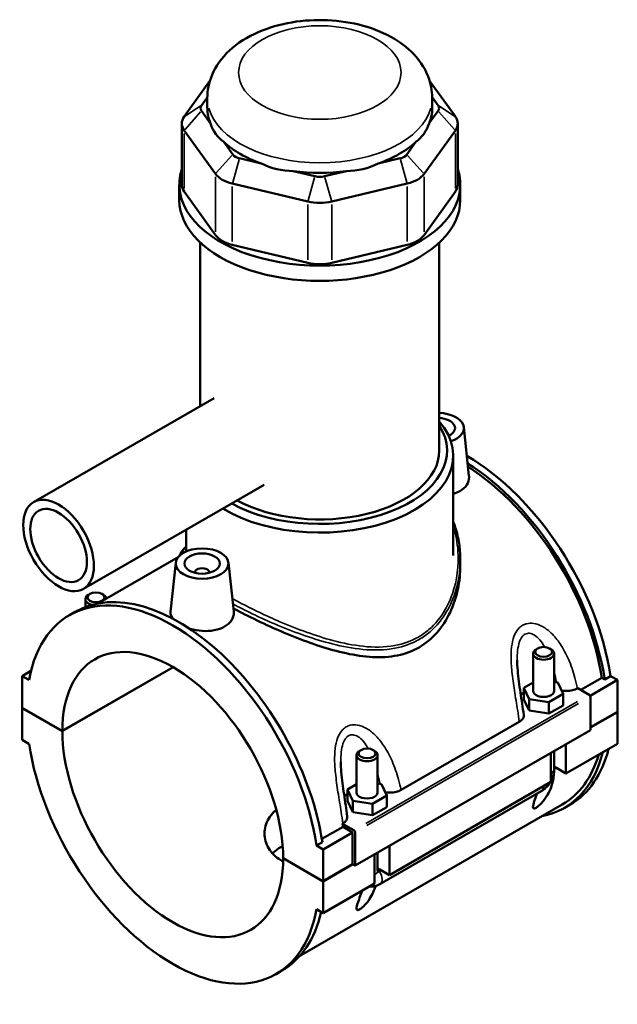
# Model space of a CAD drawing. Header units: inches. Extents: x -1.3 to 48, y -1.8 to 47.4.
# Tile 8 of 8: x 41.3 to 48, y 36.4 to 47.4. Entities that reach past the tile are written whole.
import ezdxf

# ---------------------------------------------------------------- set-up
doc = ezdxf.new("R2010")
doc.units = ezdxf.units.IN
doc.header["$MEASUREMENT"] = 0
doc.layers.add('Visible (ANSI)', color=7, linetype='Continuous', lineweight=50)
doc.layers.add('Visible Narrow (ANSI)', color=7, linetype='Continuous', lineweight=35)

msp = doc.modelspace()

# ---------------------------------------------------------------- linework, layer by layer
at = {"layer": 'Visible (ANSI)'}
for p, q in [((43.463, 46.748), (43.176, 46.348)), ((46.208, 46.348), (45.92, 46.748)), ((43.369, 46.473), (43.435, 46.564)), ((43.434, 46.442), (43.434, 46.556)), ((45.949, 46.564), (46.014, 46.473)), ((45.949, 46.442), (45.949, 46.556)), ((43.47, 46.271), (43.369, 46.411)), ((46.014, 46.411), (45.913, 46.271)), ((43.149, 46.271), (43.149, 45.587)), ((46.234, 46.271), (46.234, 45.587)), ((43.176, 46.194), (43.525, 45.708)), ((45.858, 45.708), (46.208, 46.194)), ((43.719, 45.925), (43.618, 46.066)), ((45.766, 46.066), (45.665, 45.925)), ((44.038, 45.824), (43.794, 45.882)), ((45.589, 45.882), (45.345, 45.824)), ((44.638, 45.681), (44.394, 45.739)), ((44.989, 45.739), (44.745, 45.681)), ((43.12, 45.416), (43.12, 45.587)), ((43.714, 45.599), (44.558, 45.398)), ((44.825, 45.398), (45.669, 45.599)), ((46.263, 45.416), (46.263, 45.587)), ((43.525, 45.024), (43.176, 45.51)), ((46.208, 45.51), (45.858, 45.024)), ((43.356, 43.113), (43.356, 44.94)), ((44.558, 44.714), (43.714, 44.916)), ((45.669, 44.916), (44.825, 44.714)), ((46.027, 42.614), (46.027, 44.94)), ((43.51, 43.201), (41.492, 42.039)), ((46.302, 42.876), (46.36, 42.331)), ((46.185, 41.441), (46.185, 42.557)), ((44.069, 42.231), (42.051, 41.069)), ((43.199, 41.487), (43.199, 41.73)), ((43.109, 41.423), (42.209, 40.905)), ((46.263, 41.396), (46.263, 41.333)), ((43.082, 41.361), (43.023, 40.813)), ((43.671, 41.361), (43.73, 40.816)), ((43.298, 41.247), (43.298, 41.254)), ((43.455, 41.247), (43.455, 41.254)), ((42.071, 40.866), (42.071, 40.954)), ((42.122, 41.012), (42.106, 41.002)), ((42.256, 41.012), (42.273, 41.002)), ((41.892, 40.775), (41.958, 40.813)), ((47.127, 40.402), (47.11, 40.392)), ((47.261, 40.402), (47.278, 40.392)), ((47.076, 39.928), (47.076, 40.344)), ((47.312, 39.928), (47.312, 40.344)), ((41.813, 39.481), (43.051, 40.194)), ((43.054, 40.192), (41.813, 39.478)), ((41.461, 40.15), (41.365, 40.094)), ((41.44, 40.051), (41.365, 40.094)), ((41.365, 40.094), (41.365, 39.739)), ((47.61, 39.939), (47.845, 40.074)), ((47.878, 40.055), (47.845, 40.074)), ((47.943, 40.093), (47.878, 40.055)), ((47.943, 40.093), (48.019, 40.05)), ((47.076, 40.02), (46.974, 39.962)), ((46.974, 39.962), (47.033, 39.836)), ((46.974, 39.833), (46.974, 39.962)), ((47.355, 40.021), (47.312, 40.027)), ((47.413, 39.894), (47.355, 40.021)), ((48.019, 40.05), (47.714, 39.874)), ((48.019, 40.05), (48.019, 39.694)), ((47.253, 39.802), (47.413, 39.894)), ((47.413, 39.765), (47.413, 39.894)), ((47.573, 39.956), (47.576, 39.958)), ((47.576, 39.958), (47.704, 39.885)), ((47.718, 39.86), (47.718, 39.489)), ((46.974, 39.833), (47.033, 39.707)), ((47.033, 39.707), (47.033, 39.836)), ((47.033, 39.836), (47.253, 39.802)), ((47.253, 39.673), (47.253, 39.802)), ((47.253, 39.673), (47.413, 39.765)), ((41.365, 39.739), (41.813, 39.481)), ((41.365, 39.736), (41.367, 39.738)), ((41.365, 39.736), (41.365, 39.381)), ((41.813, 39.478), (41.365, 39.736)), ((47.033, 39.707), (47.253, 39.673)), ((47.718, 39.521), (48.019, 39.694)), ((48.019, 39.691), (47.718, 39.518)), ((48.016, 39.693), (48.019, 39.691)), ((48.019, 39.691), (48.019, 39.336)), ((45.6, 38.82), (46.922, 39.581)), ((47.718, 39.489), (45.087, 37.974)), ((41.365, 39.381), (41.44, 39.337)), ((48.019, 39.336), (47.444, 39.005)), ((47.444, 39.332), (47.444, 39.005)), ((45.103, 39.208), (45.103, 38.792)), ((45.154, 39.266), (45.137, 39.256)), ((45.288, 39.266), (45.305, 39.256)), ((45.339, 39.208), (45.339, 38.792)), ((47.277, 38.909), (47.277, 39.236)), ((47.312, 39.053), (47.312, 39.255)), ((47.312, 39.082), (47.337, 39.067)), ((47.337, 39.067), (47.312, 39.053)), ((47.444, 39.005), (47.337, 39.067)), ((45.103, 38.884), (45.002, 38.826)), ((45.382, 38.885), (45.339, 38.891)), ((45.441, 38.758), (45.382, 38.885)), ((47.277, 38.909), (45.472, 37.869)), ((45.002, 38.826), (45.06, 38.699)), ((45.002, 38.697), (45.002, 38.826)), ((45.28, 38.666), (45.441, 38.758)), ((45.364, 37.767), (47.169, 38.806)), ((45.441, 38.629), (45.441, 38.758)), ((47.403, 38.657), (44.475, 36.971)), ((45.002, 38.697), (45.06, 38.571)), ((45.06, 38.571), (45.06, 38.699)), ((45.06, 38.699), (45.28, 38.666)), ((45.28, 38.537), (45.28, 38.666)), ((47.425, 38.618), (47.491, 38.656)), ((45.06, 38.571), (45.28, 38.537)), ((45.28, 38.537), (45.441, 38.629)), ((44.946, 38.443), (44.949, 38.445)), ((45.073, 38.37), (44.946, 38.443)), ((44.716, 38.272), (44.952, 38.408)), ((45.059, 38.346), (44.731, 38.156)), ((45.059, 38.346), (44.952, 38.408)), ((45.059, 37.99), (45.059, 38.346)), ((45.087, 37.974), (45.087, 38.346)), ((44.721, 38.237), (44.655, 38.199)), ((44.731, 38.156), (44.655, 38.199)), ((44.731, 37.801), (44.731, 38.156)), ((45.305, 37.773), (45.305, 38.099)), ((45.339, 38.119), (45.339, 37.917)), ((45.472, 38.196), (45.472, 37.869)), ((44.282, 38.059), (44.731, 37.801)), ((44.282, 38.056), (44.285, 38.057)), ((44.731, 37.798), (44.282, 38.056)), ((44.731, 37.801), (45.059, 37.99)), ((45.062, 37.989), (44.731, 37.798)), ((45.059, 37.99), (45.087, 37.974)), ((45.339, 37.946), (45.364, 37.931)), ((45.364, 37.931), (45.339, 37.917)), ((45.36, 37.91), (45.38, 37.922)), ((45.472, 37.869), (45.364, 37.931)), ((44.731, 37.442), (44.731, 37.798)), ((45.305, 37.773), (44.731, 37.442)), ((44.655, 37.486), (44.731, 37.442)), ((44.203, 36.762), (44.269, 36.8))]:
    msp.add_line(p, q, dxfattribs=at)
for centre, major_axis, ratio, start_param, end_param in [((43.498, 46.442), (-0.14, 0), 0.575862, 5.890486, 6.675884), ((45.885, 46.442), (0.14, 0), 0.575862, 5.890486, 6.675884), ((43.498, 46.271), (-0.349, 0), 0.575862, 5.890486, 6.675884), ((44.692, 46.442), (-1.257, 0), 0.575862, 0, 0.238812), ((44.692, 46.442), (1.257, 0), 0.575862, 6.044373, 6.283185), ((45.885, 46.271), (0.349, 0), 0.575862, 5.890486, 6.675884), ((44.692, 47.458), (-1.09, -1.38), 0.454202, 5.999949, 6.307723), ((44.692, 47.458), (-1.09, 1.38), 0.454202, 3.117055, 3.424829), ((44.692, 46.442), (1.257, 0), 0.575862, 3.688179, 4.165803), ((44.692, 46.442), (1.257, 0), 0.575862, 5.258975, 5.736599), ((43.848, 45.956), (-0.14, 0), 0.575862, 0.392699, 1.178097), ((45.536, 45.956), (0.14, 0), 0.575862, 5.105088, 5.890486), ((44.692, 47.458), (-0.541, -1.68), 0.675468, 6.181789, 6.489562), ((44.692, 47.458), (0.541, -1.68), 0.675468, 6.076808, 6.384582), ((44.692, 45.587), (-1.571, 0), 0.575862, 6.091532, 9.616431), ((43.848, 45.785), (0.349, 0), 0.575862, 3.534292, 4.31969), ((44.692, 46.442), (1.257, 0), 0.575862, 4.473577, 4.951201), ((45.536, 45.785), (0.349, 0), 0.575862, 5.105088, 5.890486), ((43.498, 45.587), (-0.349, 0), 0.575862, 0, 0.392699), ((44.692, 45.755), (-0.14, 0), 0.575862, 1.178097, 1.963495), ((45.885, 45.587), (0.349, 0), 0.575862, 5.890486, 6.283185), ((44.692, 45.416), (-1.571, 0), 0.575862, 0, 3.141593), ((44.692, 45.584), (0.349, 0), 0.575862, 4.31969, 5.105088), ((43.848, 45.101), (-0.349, 0), 0.575862, 0.392699, 1.178097), ((45.536, 45.101), (0.349, 0), 0.575862, 5.105088, 5.890486), ((44.692, 44.9), (-0.349, 0), 0.575862, 1.178097, 1.963495), ((44.692, 42.557), (1.493, 0), 0.575862, 3.9005, 6.74614), ((46.007, 42.866), (0.295, 0), 0.575862, 5.248418, 7.784433), ((46.007, 42.866), (0.197, 0), 0.575862, 5.413985, 7.749552), ((44.692, 42.614), (1.423, 0), 0.575862, 3.948475, 6.635286), ((44.692, 42.614), (1.336, 0), 0.575862, 3.94988, 6.283185), ((46.336, 40.662), (-1.155, 2.006), 0.578093, 4.118597, 5.499482), ((46.27, 40.624), (1.155, -2.006), 0.578093, 0.977004, 2.31228), ((46.27, 40.624), (-1.133, 1.967), 0.578093, 4.122438, 5.45029), ((43.376, 41.254), (-0.0787, 0), 0.575862, 2.972903, 6.451874), ((43.048, 38.768), (-1.155, 2.006), 0.578093, 4.118597, 6.880845), ((43.113, 38.806), (-1.155, 2.006), 0.578093, 4.118597, 6.283185), ((42.189, 40.954), (-0.118, 0), 0.575862, 5.50164, 7.483949), ((42.189, 40.954), (0.118, 0), 0.575862, 0.105349, 0.781546), ((43.048, 38.768), (-0.871, 1.513), 0.578093, 3.930052, 7.06939), ((47.194, 40.344), (-0.118, 0), 0.575862, 5.50164, 10.206324), ((47.194, 39.799), (0.295, 0), 0.575862, 2.40919, 2.611618), ((47.194, 39.928), (-0.118, 0), 0.575862, 0, 3.141593), ((47.704, 39.868), (-0.0098, 0.0171), 0.578093, 3.928925, 5.499721), ((43.048, 38.768), (0.871, -1.513), 0.578093, 3.930052, 7.06939), ((43.048, 38.768), (1.155, -2.006), 0.578093, 4.118597, 6.880845), ((45.221, 39.208), (-0.118, 0), 0.575862, 5.50164, 10.206324), ((46.27, 40.624), (1.155, -2.006), 0.578093, 6.084831, 6.820591), ((46.27, 40.624), (1.133, -1.967), 0.578093, 0, 0.502834), ((46.336, 40.662), (1.155, -2.006), 0.578093, 0, 0.537406), ((47.194, 39.053), (0.118, 0), 0.575862, 6.280575, 6.283185), ((45.221, 38.663), (0.295, 0), 0.575862, 2.40919, 2.611618), ((45.221, 38.792), (-0.118, 0), 0.575862, 0, 3.141593), ((43.376, 38.958), (-1.133, 1.967), 0.578093, 4.122438, 4.140144), ((45.073, 38.354), (0.0098, -0.0171), 0.578093, 0.787332, 2.358128), ((45.221, 37.917), (0.118, 0), 0.575862, 6.280575, 6.283185), ((43.113, 38.806), (1.155, -2.006), 0.578093, 0, 0.556744)]:
    msp.add_ellipse(centre, major_axis=major_axis, ratio=ratio, start_param=start_param, end_param=end_param, dxfattribs=at)
for centre, major_axis, ratio in [((41.771, 41.554), (-0.279, 0.485), 0.578093), ((41.771, 41.554), (-0.224, 0.388), 0.578093), ((43.376, 41.351), (0.295, 0), 0.575862), ((43.376, 41.351), (0.197, 0), 0.575862), ((42.189, 40.973), (0.0945, 0), 0.575862), ((47.194, 40.364), (0.0945, 0), 0.575862), ((45.221, 39.228), (0.0945, 0), 0.575862)]:
    msp.add_ellipse(centre, major_axis=major_axis, ratio=ratio, dxfattribs=at)
for points, knots in [([(45.949, 46.556), (45.949, 46.639), (45.932, 46.721), (45.871, 46.879), (45.824, 46.953), (45.699, 47.097), (45.617, 47.163), (45.42, 47.281), (45.301, 47.329), (45.049, 47.399), (44.914, 47.419), (44.645, 47.432), (44.51, 47.424), (44.248, 47.38), (44.121, 47.343), (43.884, 47.24), (43.774, 47.173), (43.598, 47.009), (43.528, 46.915), (43.452, 46.727), (43.434, 46.641), (43.434, 46.556)], [0.785398, 0.785398, 0.785398, 0.785398, 1.005919, 1.005919, 1.247788, 1.247788, 1.549488, 1.549488, 1.909935, 1.909935, 2.277725, 2.277725, 2.640356, 2.640356, 3.005317, 3.005317, 3.373911, 3.373911, 3.698936, 3.698936, 3.926991, 3.926991, 3.926991, 3.926991]), ([(46.36, 42.331), (46.361, 42.326), (46.361, 42.321), (46.361, 42.288), (46.352, 42.258), (46.317, 42.203), (46.29, 42.179), (46.258, 42.161)], [4.6935242, 4.6935242, 4.6935242, 4.6935242, 4.7497622, 4.7497622, 5.0893462, 5.0893462, 5.4289302, 5.4289302, 5.4289302, 5.4289302]), ([(46.185, 41.818), (46.193, 41.797), (46.2, 41.777), (46.216, 41.727), (46.225, 41.698), (46.239, 41.639), (46.245, 41.609), (46.254, 41.549), (46.257, 41.519), (46.262, 41.458), (46.263, 41.427), (46.263, 41.396)], [20.887553, 20.887553, 20.887553, 20.887553, 21.087728, 21.087728, 21.363015, 21.363015, 21.638302, 21.638302, 21.913589, 21.913589, 22.188876, 22.188876, 22.188876, 22.188876]), ([(43.128, 41.442), (43.13, 41.451), (43.134, 41.459), (43.145, 41.481), (43.153, 41.493), (43.173, 41.519), (43.185, 41.531), (43.199, 41.544)], [22.5468783, 22.5468783, 22.5468783, 22.5468783, 22.7532668, 22.7532668, 23.0797564, 23.0797564, 23.4261974, 23.4261974, 23.4261974, 23.4261974]), ([(46.263, 41.333), (46.263, 41.246), (46.254, 41.156), (46.216, 40.976), (46.187, 40.887), (46.109, 40.721), (46.059, 40.645), (45.943, 40.512), (45.876, 40.457), (45.803, 40.414)], [21.999673, 21.999673, 21.999673, 21.999673, 22.791458, 22.791458, 23.583244, 23.583244, 24.375029, 24.375029, 25.166814, 25.166814, 25.166814, 25.166814]), ([(45.803, 40.414), (45.729, 40.372), (45.648, 40.342), (45.472, 40.306), (45.379, 40.301), (45.186, 40.311), (45.087, 40.326), (44.888, 40.369), (44.788, 40.397), (44.596, 40.459), (44.497, 40.496), (44.298, 40.576), (44.198, 40.619), (44.004, 40.708), (43.91, 40.755), (43.789, 40.817), (43.757, 40.834), (43.726, 40.85)], [0, 0, 0, 0, 0.791785, 0.791785, 1.58357, 1.58357, 2.375355, 2.375355, 3.16714, 3.16714, 3.948281, 3.948281, 4.729422, 4.729422, 5.510563, 5.510563, 5.804123, 5.804123, 5.804123, 5.804123]), ([(43.048, 40.735), (43.031, 40.758), (43.023, 40.781), (43.022, 40.806), (43.023, 40.81), (43.023, 40.813)], [4.4241299, 4.4241299, 4.4241299, 4.4241299, 4.7497622, 4.7497622, 4.8036294, 4.8036294, 4.8036294, 4.8036294]), ([(43.73, 40.816), (43.73, 40.811), (43.73, 40.807), (43.731, 40.773), (43.722, 40.743), (43.686, 40.688), (43.659, 40.664), (43.628, 40.646)], [1.9790677, 1.9790677, 1.9790677, 1.9790677, 2.0352971, 2.0352971, 2.3748811, 2.3748811, 2.7144651, 2.7144651, 2.7144651, 2.7144651]), ([(43.628, 40.646), (43.596, 40.628), (43.556, 40.613), (43.469, 40.597), (43.421, 40.595), (43.333, 40.601), (43.285, 40.61), (43.239, 40.623), (43.237, 40.624), (43.234, 40.625)], [2.714465, 2.714465, 2.714465, 2.714465, 3.054049, 3.054049, 3.393633, 3.393633, 3.732665, 3.732665, 3.752604, 3.752604, 3.752604, 3.752604]), ([(46.972, 39.66), (46.967, 39.701), (46.961, 39.743), (46.948, 39.825), (46.942, 39.867), (46.929, 39.95), (46.923, 39.991), (46.912, 40.073), (46.908, 40.114), (46.901, 40.195), (46.899, 40.234), (46.899, 40.271)], [0.504345, 0.504345, 0.504345, 0.504345, 0.839407, 0.839407, 1.174469, 1.174469, 1.509532, 1.509532, 1.844594, 1.844594, 2.179657, 2.179657, 2.179657, 2.179657]), ([(47.396, 39.931), (47.397, 39.931), (47.398, 39.931), (47.417, 39.928), (47.434, 39.927), (47.474, 39.927), (47.497, 39.93), (47.538, 39.94), (47.557, 39.947), (47.573, 39.956)], [-0.4859574, -0.4859574, -0.4859574, -0.4859574, -0.4770763, -0.4770763, -0.3427203, -0.3427203, -0.1698946, -0.1698946, 0, 0, 0, 0]), ([(46.922, 39.581), (46.933, 39.588), (46.943, 39.595), (46.959, 39.612), (46.965, 39.62), (46.972, 39.64), (46.974, 39.65), (46.972, 39.66)], [-0.6114062, -0.6114062, -0.6114062, -0.6114062, -0.4880421, -0.4880421, -0.3645154, -0.3645154, -0.2269909, -0.2269909, -0.2269909, -0.2269909]), ([(44.999, 38.524), (44.994, 38.565), (44.988, 38.607), (44.976, 38.689), (44.969, 38.731), (44.957, 38.814), (44.951, 38.855), (44.94, 38.937), (44.935, 38.978), (44.928, 39.058), (44.926, 39.098), (44.926, 39.135)], [0.504013, 0.504013, 0.504013, 0.504013, 0.839076, 0.839076, 1.174138, 1.174138, 1.509201, 1.509201, 1.844263, 1.844263, 2.179325, 2.179325, 2.179325, 2.179325]), ([(47.312, 39.053), (47.312, 39.031), (47.311, 39.008), (47.304, 38.938), (47.293, 38.892), (47.268, 38.822), (47.255, 38.793), (47.229, 38.749), (47.22, 38.734), (47.198, 38.705), (47.187, 38.69), (47.165, 38.666), (47.154, 38.655), (47.137, 38.64), (47.132, 38.636), (47.121, 38.628), (47.115, 38.624), (47.105, 38.618), (47.101, 38.616), (47.093, 38.614), (47.09, 38.613), (47.082, 38.614), (47.079, 38.617), (47.075, 38.626), (47.075, 38.634), (47.078, 38.652), (47.081, 38.663), (47.091, 38.698), (47.101, 38.726), (47.113, 38.761), (47.117, 38.769), (47.12, 38.778)], [0.645958, 0.645958, 0.645958, 0.645958, 0.89701, 0.89701, 1.413207, 1.413207, 1.730061, 1.730061, 1.888488, 1.888488, 2.046915, 2.046915, 2.156349, 2.156349, 2.211065, 2.211065, 2.265782, 2.265782, 2.320499, 2.320499, 2.375216, 2.375216, 2.48465, 2.48465, 2.643077, 2.643077, 2.801504, 2.801504, 3.118358, 3.118358, 3.21668, 3.21668, 3.21668, 3.21668]), ([(47.277, 38.922), (47.28, 38.927), (47.283, 38.933), (47.293, 38.956), (47.3, 38.974), (47.309, 39.013), (47.312, 39.033), (47.312, 39.053)], [3.9900665, 3.9900665, 3.9900665, 3.9900665, 4.0840704, 4.0840704, 4.3982297, 4.3982297, 4.7114954, 4.7114954, 4.7114954, 4.7114954]), ([(47.169, 38.806), (47.187, 38.817), (47.203, 38.829), (47.232, 38.856), (47.245, 38.871), (47.26, 38.892), (47.263, 38.897), (47.266, 38.903)], [3.1415927, 3.1415927, 3.1415927, 3.1415927, 3.4557519, 3.4557519, 3.7699112, 3.7699112, 3.8682842, 3.8682842, 3.8682842, 3.8682842]), ([(45.423, 38.795), (45.425, 38.795), (45.426, 38.795), (45.444, 38.792), (45.461, 38.791), (45.502, 38.791), (45.524, 38.794), (45.566, 38.804), (45.584, 38.811), (45.6, 38.82)], [-0.4859574, -0.4859574, -0.4859574, -0.4859574, -0.4770763, -0.4770763, -0.3427203, -0.3427203, -0.1698946, -0.1698946, 0, 0, 0, 0]), ([(44.282, 38.022), (44.273, 38.027), (44.264, 38.031), (44.227, 38.052), (44.202, 38.071), (44.156, 38.115), (44.137, 38.139), (44.105, 38.192), (44.093, 38.22), (44.078, 38.276), (44.074, 38.305), (44.074, 38.389), (44.09, 38.449), (44.137, 38.528), (44.156, 38.552), (44.187, 38.582), (44.196, 38.59), (44.205, 38.598)], [2.29251, 2.29251, 2.29251, 2.29251, 2.385066, 2.385066, 2.68311, 2.68311, 2.981155, 2.981155, 3.279199, 3.279199, 3.577244, 3.577244, 4.173688, 4.173688, 4.47191, 4.47191, 4.582654, 4.582654, 4.582654, 4.582654]), ([(44.949, 38.445), (44.961, 38.452), (44.97, 38.459), (44.986, 38.476), (44.992, 38.484), (44.999, 38.503), (45.001, 38.514), (44.999, 38.524)], [-0.6114062, -0.6114062, -0.6114062, -0.6114062, -0.4880421, -0.4880421, -0.3645154, -0.3645154, -0.2269909, -0.2269909, -0.2269909, -0.2269909]), ([(44.277, 38.193), (44.269, 38.189), (44.262, 38.185), (44.228, 38.165), (44.202, 38.146), (44.174, 38.12), (44.168, 38.114), (44.163, 38.109)], [4.6750251, 4.6750251, 4.6750251, 4.6750251, 4.7510658, 4.7510658, 5.0480368, 5.0480368, 5.1196883, 5.1196883, 5.1196883, 5.1196883]), ([(45.339, 37.917), (45.339, 37.914), (45.34, 37.912), (45.342, 37.908), (45.344, 37.907), (45.348, 37.906), (45.35, 37.906), (45.355, 37.907), (45.357, 37.908), (45.36, 37.91)], [0.0000698, 0.0000698, 0.0000698, 0.0000698, 0.0369029, 0.0369029, 0.0726601, 0.0726601, 0.1000626, 0.1000626, 0.1267854, 0.1267854, 0.1267854, 0.1267854]), ([(45.248, 37.741), (45.264, 37.739), (45.279, 37.739), (45.313, 37.744), (45.331, 37.75), (45.353, 37.761), (45.358, 37.764), (45.364, 37.767)], [2.6025278, 2.6025278, 2.6025278, 2.6025278, 2.7863637, 2.7863637, 3.0520987, 3.0520987, 3.1415927, 3.1415927, 3.1415927, 3.1415927]), ([(45.316, 37.746), (45.312, 37.735), (45.309, 37.723), (45.296, 37.69), (45.285, 37.664), (45.257, 37.614), (45.241, 37.588), (45.207, 37.546), (45.189, 37.526), (45.165, 37.505), (45.159, 37.5), (45.148, 37.492), (45.142, 37.488), (45.133, 37.482), (45.128, 37.48), (45.12, 37.478), (45.117, 37.477), (45.109, 37.478), (45.106, 37.481), (45.102, 37.49), (45.103, 37.498), (45.105, 37.516), (45.108, 37.527), (45.118, 37.562), (45.128, 37.59), (45.146, 37.64), (45.156, 37.666), (45.166, 37.693)], [1.280582, 1.280582, 1.280582, 1.280582, 1.411813, 1.411813, 1.684395, 1.684395, 1.956976, 1.956976, 2.1465, 2.1465, 2.198734, 2.198734, 2.250969, 2.250969, 2.305685, 2.305685, 2.360402, 2.360402, 2.469836, 2.469836, 2.628263, 2.628263, 2.78669, 2.78669, 3.103544, 3.103544, 3.383072, 3.383072, 3.383072, 3.383072])]:
    msp.add_open_spline(points, degree=3, knots=knots, dxfattribs=at)
msp.add_open_spline([(46.258, 42.161), (46.237, 42.149), (46.212, 42.138), (46.184, 42.13)], degree=3, dxfattribs=at)
at = {"layer": 'Visible Narrow (ANSI)'}
for p, q in [((43.359, 46.467), (43.185, 46.354)), ((46.024, 46.467), (46.198, 46.354)), ((43.359, 46.4), (43.185, 46.205)), ((46.024, 46.4), (46.198, 46.205)), ((43.176, 45.545), (43.176, 46.16)), ((46.208, 46.16), (46.208, 45.545)), ((43.709, 45.914), (43.535, 45.719)), ((45.674, 45.914), (45.849, 45.719)), ((43.79, 45.868), (43.718, 45.613)), ((45.593, 45.868), (45.665, 45.613)), ((43.525, 45.674), (43.525, 45.059)), ((44.634, 45.666), (44.562, 45.412)), ((44.749, 45.666), (44.821, 45.412)), ((45.858, 45.059), (45.858, 45.674)), ((43.714, 44.95), (43.714, 45.565)), ((45.669, 45.565), (45.669, 44.95)), ((44.558, 45.364), (44.558, 44.748)), ((44.825, 44.748), (44.825, 45.364)), ((47.572, 39.809), (45.205, 38.445)), ((45.219, 38.421), (47.586, 39.785))]:
    msp.add_line(p, q, dxfattribs=at)
msp.add_ellipse((44.692, 46.841), major_axis=(0.908, 0), ratio=0.575862, dxfattribs=at)
for centre, major_axis, ratio, start_param, end_param in [((44.692, 46.556), (-1.257, 0), 0.575862, 0.15708, 2.984513), ((47.194, 39.053), (0.118, 0), 0.575862, 5.536927, 6.241435), ((47.11, 38.909), (0.059, -0.102), 0.578093, 0.039559, 0.751625), ((45.221, 37.917), (0.118, 0), 0.575862, 5.536927, 6.241435), ((45.305, 37.869), (0.059, -0.102), 0.578093, 0.08195, 1.557046)]:
    msp.add_ellipse(centre, major_axis=major_axis, ratio=ratio, start_param=start_param, end_param=end_param, dxfattribs=at)
for points, knots in [([(46.185, 41.76), (46.213, 41.673), (46.23, 41.583), (46.248, 41.33), (46.227, 41.165), (46.153, 40.951), (46.126, 40.892), (46.046, 40.752), (45.985, 40.676), (45.876, 40.581), (45.837, 40.553), (45.794, 40.529), (45.714, 40.483), (45.625, 40.451), (45.418, 40.414), (45.299, 40.413), (45.066, 40.438), (44.953, 40.46), (44.642, 40.543), (44.441, 40.618), (44.088, 40.769), (43.935, 40.842), (43.768, 40.93), (43.741, 40.944), (43.714, 40.958)], [21.113225, 21.113225, 21.113225, 21.113225, 21.958058, 21.958058, 23.435366, 23.435366, 24.023515, 24.023515, 24.918804, 24.918804, 25.373097, 25.373097, 25.373097, 26.239027, 26.239027, 27.263309, 27.263309, 28.190525, 28.190525, 29.791632, 29.791632, 31.087263, 31.087263, 31.346356, 31.346356, 31.346356, 31.346356]), ([(43.721, 40.899), (43.738, 40.89), (43.755, 40.881), (43.913, 40.799), (44.068, 40.726), (44.425, 40.577), (44.629, 40.504), (44.946, 40.424), (45.061, 40.402), (45.297, 40.38), (45.419, 40.383), (45.629, 40.423), (45.721, 40.455), (45.803, 40.503), (45.846, 40.528), (45.887, 40.556), (45.998, 40.652), (46.061, 40.729), (46.143, 40.87), (46.171, 40.93), (46.24, 41.121), (46.263, 41.259), (46.263, 41.396)], [-31.249961, -31.249961, -31.249961, -31.249961, -31.087263, -31.087263, -29.791632, -29.791632, -28.190525, -28.190525, -27.263309, -27.263309, -26.239027, -26.239027, -25.373097, -25.373097, -25.373097, -24.918804, -24.918804, -24.023515, -24.023515, -23.435366, -23.435366, -22.188876, -22.188876, -22.188876, -22.188876]), ([(47.573, 39.956), (47.565, 39.995), (47.555, 40.035), (47.526, 40.144), (47.502, 40.214), (47.446, 40.341), (47.415, 40.4), (47.349, 40.497), (47.316, 40.538), (47.249, 40.603), (47.216, 40.628), (47.15, 40.664), (47.117, 40.677), (47.058, 40.686), (47.031, 40.685), (46.99, 40.675), (46.975, 40.669), (46.96, 40.661), (46.946, 40.653), (46.933, 40.643), (46.902, 40.611), (46.886, 40.587), (46.858, 40.527), (46.848, 40.49), (46.834, 40.408), (46.831, 40.362), (46.83, 40.259), (46.834, 40.201), (46.847, 40.073), (46.858, 40.002), (46.88, 39.856), (46.893, 39.78), (46.911, 39.664), (46.917, 39.622), (46.922, 39.581)], [-6.124078, -6.124078, -6.124078, -6.124078, -5.803522, -5.803522, -5.237133, -5.237133, -4.730668, -4.730668, -4.320117, -4.320117, -3.986616, -3.986616, -3.689289, -3.689289, -3.444287, -3.444287, -3.291161, -3.291161, -3.291161, -3.138034, -3.138034, -2.893032, -2.893032, -2.595705, -2.595705, -2.262204, -2.262204, -1.851653, -1.851653, -1.345189, -1.345189, -0.7788, -0.7788, -0.458243, -0.458243, -0.458243, -0.458243]), ([(46.899, 40.271), (46.899, 40.28), (46.899, 40.29), (46.9, 40.336), (46.902, 40.373), (46.913, 40.437), (46.92, 40.465), (46.938, 40.509), (46.948, 40.527), (46.968, 40.549), (46.976, 40.556), (46.985, 40.561), (46.994, 40.566), (47.004, 40.569), (47.029, 40.574), (47.046, 40.572), (47.082, 40.559), (47.102, 40.546), (47.143, 40.511), (47.162, 40.487), (47.19, 40.447), (47.199, 40.433), (47.208, 40.417)], [2.179657, 2.179657, 2.179657, 2.179657, 2.262204, 2.262204, 2.595705, 2.595705, 2.893032, 2.893032, 3.138034, 3.138034, 3.291161, 3.291161, 3.291161, 3.444287, 3.444287, 3.689289, 3.689289, 3.986616, 3.986616, 4.320117, 4.320117, 4.495893, 4.495893, 4.495893, 4.495893]), ([(45.6, 38.82), (45.592, 38.859), (45.583, 38.899), (45.553, 39.008), (45.529, 39.078), (45.473, 39.205), (45.442, 39.263), (45.376, 39.361), (45.343, 39.402), (45.276, 39.467), (45.243, 39.492), (45.177, 39.528), (45.144, 39.541), (45.085, 39.55), (45.058, 39.549), (45.017, 39.539), (45.002, 39.533), (44.987, 39.525), (44.973, 39.517), (44.96, 39.506), (44.929, 39.475), (44.913, 39.451), (44.885, 39.391), (44.875, 39.354), (44.861, 39.272), (44.858, 39.226), (44.857, 39.123), (44.861, 39.065), (44.875, 38.936), (44.885, 38.866), (44.907, 38.72), (44.92, 38.644), (44.938, 38.528), (44.944, 38.486), (44.949, 38.445)], [-6.123747, -6.123747, -6.123747, -6.123747, -5.803205, -5.803205, -5.236827, -5.236827, -4.730334, -4.730334, -4.319781, -4.319781, -3.986285, -3.986285, -3.688958, -3.688958, -3.443956, -3.443956, -3.29083, -3.29083, -3.29083, -3.137703, -3.137703, -2.892701, -2.892701, -2.595374, -2.595374, -2.261878, -2.261878, -1.851325, -1.851325, -1.344832, -1.344832, -0.778454, -0.778454, -0.457912, -0.457912, -0.457912, -0.457912]), ([(44.926, 39.135), (44.926, 39.144), (44.926, 39.154), (44.927, 39.2), (44.93, 39.236), (44.94, 39.301), (44.947, 39.329), (44.965, 39.373), (44.975, 39.391), (44.995, 39.413), (45.003, 39.42), (45.012, 39.425), (45.021, 39.43), (45.031, 39.433), (45.056, 39.438), (45.073, 39.436), (45.11, 39.423), (45.13, 39.41), (45.17, 39.375), (45.19, 39.351), (45.217, 39.311), (45.227, 39.297), (45.235, 39.281)], [2.179325, 2.179325, 2.179325, 2.179325, 2.261878, 2.261878, 2.595374, 2.595374, 2.892701, 2.892701, 3.137703, 3.137703, 3.29083, 3.29083, 3.29083, 3.443956, 3.443956, 3.688958, 3.688958, 3.986285, 3.986285, 4.319781, 4.319781, 4.495562, 4.495562, 4.495562, 4.495562])]:
    msp.add_open_spline(points, degree=3, knots=knots, dxfattribs=at)
for points in [[(43.147, 41.458), (43.153, 41.485), (43.171, 41.512), (43.199, 41.541)], [(47.312, 40.145), (47.322, 40.105), (47.331, 40.064), (47.338, 40.023)], [(45.339, 39.009), (45.349, 38.969), (45.358, 38.928), (45.366, 38.887)]]:
    msp.add_open_spline(points, degree=3, dxfattribs=at)

doc.saveas('drawing.dxf')
